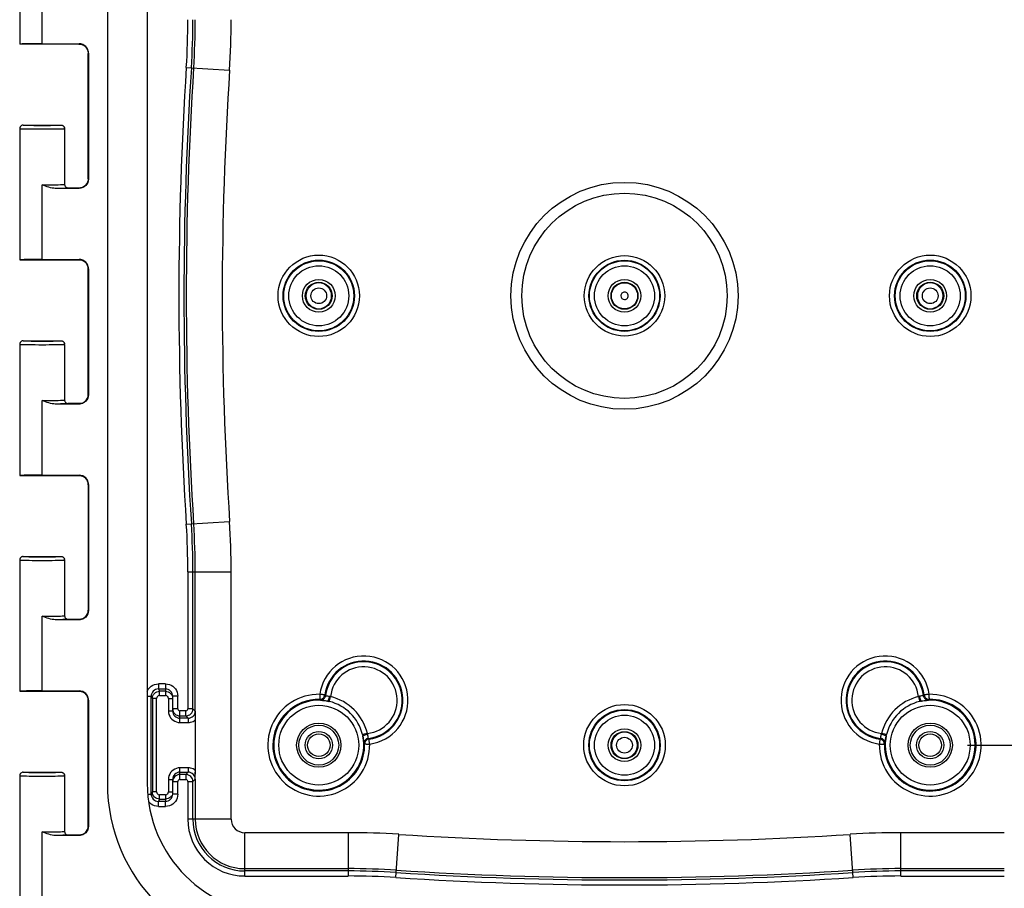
# Model space of a CAD drawing. Header units: inches. Extents: x 0 to 63, y 0 to 40.7.
# Tile 15 of 49: x 40.1 to 46.9, y 3.1 to 9.1. Entities that reach past the tile are written whole.
import ezdxf

# ---------------------------------------------------------------- set-up
doc = ezdxf.new("R2010")
doc.units = ezdxf.units.IN
doc.header["$LTSCALE"] = 3.462963
doc.header["$MEASUREMENT"] = 0
doc.layers.get('0').update_dxf_attribs({"linetype": 'CONTINUOUS'})
for name, color, linetype in [('_80196', 7, 'CONTINUOUS'), ('_87240', 7, 'CONTINUOUS'), ('_96029', 7, 'CONTINUOUS')]:
    doc.layers.add(name, color=color, linetype=linetype)
doc.styles.get("Standard").update_dxf_attribs({"font": 'arial.ttf'})
doc.dimstyles.new('DIMSTYLE_1', dxfattribs={"dimtxt": 0.314815, "dimasz": 0.37037, "dimexe": 0.09, "dimexo": 0.07, "dimgap": 0.0425, "dimtad": 0, "dimtih": 1, "dimtoh": 1, "dimzin": 4, "dimdsep": 46, "dimtxsty": 'Standard', "dimblk": '_FILLED', "dimblk1": '_FILLED', "dimblk2": '_FILLED', "dimcen": 0.09, "dimadec": 3, "dimazin": 1, "dimtfac": 1, "dimtdec": 3, "dimtofl": 0, "dimtmove": 0, "dimatfit": 3, "dimldrblk": '_FILLED', "dimfxl": 0, "dimtolj": 1, "dimtzin": 4, "dimarcsym": 0})

# ---------------------------------------------------------------- blocks, each defined once
blk = doc.blocks.new('_FILLED')
at = {"color": 0, "linetype": 'ByBlock'}
blk.add_solid([(0, 0), (-1, 0.2), (-1, -0.2)], dxfattribs=at)
blk = doc.blocks.new('*D8')
at = {"color": 2, "linetype": 'Continuous'}
for p, q in [((46.6911, 10.3005), (50.2492, 10.3005)), ((49.9158, 10.3005), (49.9158, 7.4903)), ((49.9158, 4.0505), (49.9158, 5.9162)), ((46.6911, 4.0505), (50.2492, 4.0505))]:
    blk.add_line(p, q, dxfattribs=at)
at = {"color": 2, "linetype": 'Continuous', "xscale": 0.3703703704, "yscale": 0.3703703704, "zscale": 0.3703703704}
for p, rotation in [((49.9158, 10.3005), 90), ((49.9158, 4.0505), 270)]:
    blk.add_blockref('_FILLED', p, dxfattribs=dict(at, rotation=rotation))
at = {"color": 2, "linetype": 'Continuous', "insert": (49.9158, 7.3329), "char_height": 0.31481, "width": 2.389784, "attachment_point": 2, "line_spacing_factor": 0.9}
blk.add_mtext('6.25\\PSUBPANEL\\PMOUNTING', dxfattribs=at)

msp = doc.modelspace()

# ---------------------------------------------------------------- linework, layer by layer
at = {"layer": '_80196', "color": 7, "linetype": 'Continuous'}
for p, q in [((40.7129, 10.574), (40.7129, 3.784)), ((40.9899, 10.574), (40.9899, 3.784))]:
    msp.add_line(p, q, dxfattribs=at)
for centre, radius, start, end in [((41.8989, 3.784), 1.186, 180, 270), ((41.8989, 3.784), 0.909, 180, 270), ((46.6889, 3.784), 1.186, 270, 360), ((46.6889, 3.784), 0.909, 270, 360)]:
    msp.add_arc(centre, radius, start, end, dxfattribs=at)
at = {"layer": '_87240', "color": 7, "linetype": 'Continuous'}
for p, q in [((40.1031, 9.8379), (40.1031, 8.9254)), ((40.5255, 8.9255), (40.103, 8.9255)), ((40.2594, 8.9282), (40.5159, 8.9282)), ((40.5793, 7.9893), (40.5793, 8.8616)), ((40.5808, 8.8632), (40.5808, 7.9877)), ((40.1281, 8.363), (40.3906, 8.363)), ((40.1031, 8.3379), (40.1031, 7.4254)), ((40.4156, 8.3379), (40.4155, 8.3407)), ((40.4156, 8.3379), (40.4156, 7.9505)), ((40.5793, 7.9893), (40.5788, 7.9812)), ((40.5159, 7.9228), (40.3505, 7.9228)), ((40.4406, 7.9255), (40.5256, 7.9255)), ((40.5236, 7.9252), (40.5227, 7.9251)), ((40.1031, 7.4255), (40.5255, 7.4255)), ((40.2594, 7.4282), (40.5159, 7.4282)), ((40.5793, 6.4893), (40.5793, 7.3616)), ((40.5808, 7.3632), (40.5808, 6.4877)), ((40.1281, 6.863), (40.3906, 6.863)), ((40.1031, 6.8379), (40.1031, 5.9254)), ((40.4156, 6.8379), (40.4155, 6.8407)), ((40.4156, 6.8379), (40.4156, 6.4505)), ((40.5159, 6.4228), (40.3505, 6.4228)), ((40.5255, 6.4255), (40.4406, 6.4255)), ((40.5247, 6.4253), (40.5234, 6.4251)), ((40.1031, 5.9255), (40.5255, 5.9255)), ((40.2594, 5.9282), (40.5159, 5.9282)), ((40.5793, 5.8616), (40.5793, 4.9893)), ((40.5808, 5.8632), (40.5808, 4.9877)), ((40.1281, 5.363), (40.3906, 5.363)), ((40.4156, 5.3379), (40.4155, 5.3407)), ((40.1031, 5.3379), (40.1031, 4.4254)), ((40.4156, 5.3379), (40.4156, 4.9505)), ((41.307, 4.3042), (41.307, 5.2552)), ((41.3233, 4.2873), (41.3233, 5.2552)), ((40.5159, 4.9228), (40.3505, 4.9228)), ((40.5255, 4.9255), (40.4406, 4.9255)), ((40.5247, 4.9253), (40.5234, 4.9251)), ((40.1031, 4.4255), (40.5255, 4.4255)), ((40.2594, 4.4282), (40.5159, 4.4282)), ((41.017, 3.7092), (41.017, 4.3917)), ((41.067, 4.4417), (41.1169, 4.4417)), ((41.1169, 4.4256), (41.075, 4.4256)), ((41.1669, 4.2881), (41.1669, 4.3917)), ((46.3896, 4.3996), (46.391, 4.3934)), ((40.5793, 3.4893), (40.5793, 4.3616)), ((40.5808, 4.3632), (40.5808, 3.4877)), ((41.025, 4.3756), (41.025, 3.7253)), ((41.2169, 4.2542), (41.257, 4.2542)), ((41.3231, 4.2881), (41.3232, 4.256)), ((41.3232, 4.256), (41.3233, 4.236)), ((41.2731, 4.2381), (41.2169, 4.2381)), ((41.3233, 4.2367), (41.3233, 3.8495)), ((42.4963, 4.0609), (42.4954, 4.0615)), ((42.531, 4.0928), (42.5248, 4.0913)), ((46.1126, 4.0637), (46.111, 4.0698)), ((46.113, 4.0573), (46.1126, 4.0637)), ((46.1139, 4.0579), (46.113, 4.0573)), ((40.1031, 3.8379), (40.1031, 2.9254)), ((40.1281, 3.863), (40.3906, 3.863)), ((40.4156, 3.8379), (40.4155, 3.8407)), ((40.4156, 3.8379), (40.4156, 3.4505)), ((41.2169, 3.8628), (41.2731, 3.8628)), ((41.257, 3.8467), (41.2169, 3.8467)), ((41.3231, 3.8128), (41.3232, 3.8617)), ((41.1669, 3.7092), (41.1669, 3.8128)), ((41.307, 3.5355), (41.307, 3.7967)), ((41.3233, 3.8131), (41.3233, 3.5355)), ((41.1169, 3.6592), (41.067, 3.6592)), ((41.075, 3.6753), (41.1169, 3.6753)), ((40.5159, 3.4228), (40.3505, 3.4228)), ((40.5255, 3.4255), (40.4406, 3.4255)), ((40.5247, 3.4253), (40.5234, 3.4251)), ((41.6669, 3.1918), (42.3866, 3.1918)), ((42.3866, 3.1756), (41.6669, 3.1756)), ((46.2272, 3.1918), (46.9469, 3.1918)), ((46.9469, 3.1756), (46.2272, 3.1756))]:
    msp.add_line(p, q, dxfattribs=at)
at = {"layer": '_87240', "color": 9, "linetype": 'Continuous'}
for p, q in [((40.2594, 8.9282), (40.2594, 9.4473)), ((40.5214, 8.9258), (40.5258, 8.9256)), ((40.5793, 8.8616), (40.5793, 8.8616)), ((41.2612, 8.7638), (41.5618, 8.7442)), ((40.1031, 8.3379), (40.1031, 8.338)), ((40.4135, 8.3376), (40.4156, 8.338)), ((40.4156, 8.338), (40.4156, 8.3379)), ((40.2594, 7.4282), (40.2594, 7.9473)), ((40.5793, 7.9893), (40.5793, 7.9893)), ((40.527, 7.9256), (40.5143, 7.9243)), ((40.5146, 7.9245), (40.5143, 7.9243)), ((40.5144, 7.4264), (40.5143, 7.4266)), ((40.5274, 7.4253), (40.5143, 7.4266)), ((40.5793, 7.3616), (40.5793, 7.3616)), ((40.1031, 6.8379), (40.1031, 6.838)), ((40.4156, 6.838), (40.4156, 6.8379)), ((40.2594, 5.9282), (40.2594, 6.4473)), ((40.5793, 6.4893), (40.5793, 6.4893)), ((40.5144, 5.9264), (40.5143, 5.9266)), ((40.5274, 5.9253), (40.5143, 5.9266)), ((40.5793, 5.8616), (40.5793, 5.8616)), ((41.2612, 5.5871), (41.5618, 5.6067)), ((40.1031, 5.3379), (40.1031, 5.338)), ((40.4135, 5.3376), (40.4156, 5.338)), ((40.4156, 5.338), (40.4156, 5.3379)), ((41.272, 5.2552), (41.272, 4.3042)), ((41.272, 5.2552), (41.5733, 5.2552)), ((41.5733, 3.5354), (41.5733, 5.2552)), ((40.2594, 4.4282), (40.2594, 4.9473)), ((40.5793, 4.9893), (40.5793, 4.9893)), ((41.067, 4.4767), (41.067, 4.4417)), ((41.1169, 4.4767), (41.067, 4.4767)), ((41.1169, 4.4767), (41.1169, 4.3956)), ((40.5144, 4.4264), (40.5143, 4.4266)), ((40.5274, 4.4253), (40.5143, 4.4266)), ((40.9899, 4.3917), (41.017, 4.3917)), ((41.025, 4.3756), (41.017, 4.3917)), ((41.067, 4.4417), (41.075, 4.4256)), ((41.075, 4.3956), (41.075, 4.4256)), ((41.075, 4.3956), (41.1169, 4.3956)), ((41.2019, 4.3917), (41.1669, 4.3917)), ((41.2019, 4.3042), (41.2019, 4.3917)), ((42.1895, 4.4043), (42.189, 4.3798)), ((42.2242, 4.3996), (42.224, 4.3996)), ((42.2242, 4.3996), (42.2289, 4.3948)), ((42.2552, 4.3542), (42.2634, 4.3882)), ((46.3504, 4.3882), (46.3586, 4.3542)), ((46.3849, 4.3948), (46.3896, 4.3996)), ((46.3898, 4.3996), (46.3896, 4.3996)), ((46.4248, 4.3798), (46.4242, 4.4043)), ((40.5793, 4.3616), (40.5793, 4.3616)), ((41.055, 4.3756), (41.025, 4.3756)), ((41.055, 3.7253), (41.055, 4.3756)), ((41.1369, 4.3756), (41.1369, 4.2881)), ((41.1369, 4.3756), (41.1669, 4.3756)), ((42.189, 4.3798), (42.1888, 4.3693)), ((46.4248, 4.3798), (46.425, 4.3693)), ((41.1669, 4.2881), (41.1369, 4.2881)), ((41.2019, 4.3042), (41.1669, 4.3042)), ((41.2169, 4.2381), (41.2169, 4.2892)), ((41.257, 4.2892), (41.2169, 4.2892)), ((41.257, 4.2542), (41.257, 4.2892)), ((41.2731, 4.2381), (41.257, 4.2542)), ((41.307, 4.3042), (41.272, 4.3042)), ((41.307, 4.3042), (41.3231, 4.2881)), ((41.2169, 4.2081), (41.2169, 4.2381)), ((41.2169, 4.2081), (41.2731, 4.2081)), ((41.2731, 4.2381), (41.2731, 4.2081)), ((42.5197, 4.1319), (42.4857, 4.1237)), ((42.4888, 4.1134), (42.4883, 4.112)), ((42.4883, 4.112), (42.4902, 4.102)), ((46.1281, 4.1237), (46.0941, 4.1319)), ((42.5112, 4.0576), (42.5007, 4.0573)), ((42.5112, 4.0576), (42.5357, 4.0581)), ((42.5262, 4.0975), (42.531, 4.0928)), ((42.5311, 4.0926), (42.531, 4.0928)), ((46.078, 4.0581), (46.1026, 4.0576)), ((46.0827, 4.0928), (46.0876, 4.0975)), ((46.0827, 4.0928), (46.0827, 4.0926)), ((46.1026, 4.0576), (46.113, 4.0573)), ((46.1184, 4.0615), (46.1187, 4.0626)), ((40.1031, 3.8379), (40.1031, 3.838)), ((40.4156, 3.838), (40.4156, 3.8379)), ((41.2731, 3.8928), (41.2169, 3.8928)), ((41.2169, 3.8628), (41.2169, 3.8928)), ((41.2169, 3.8117), (41.2169, 3.8628)), ((41.257, 3.8467), (41.2731, 3.8628)), ((41.257, 3.8467), (41.257, 3.8117)), ((41.2731, 3.8928), (41.2731, 3.8628)), ((41.1369, 3.8128), (41.1669, 3.8128)), ((41.1369, 3.8128), (41.1369, 3.7253)), ((41.1669, 3.7967), (41.2019, 3.7967)), ((41.2019, 3.7093), (41.2019, 3.7967)), ((41.2169, 3.8117), (41.257, 3.8117)), ((41.272, 3.7967), (41.307, 3.7967)), ((41.272, 3.7967), (41.272, 3.5355)), ((41.3231, 3.8128), (41.307, 3.7967)), ((40.9937, 3.7092), (41.017, 3.7092)), ((41.017, 3.7092), (41.025, 3.7253)), ((41.026, 3.7156), (41.025, 3.7253)), ((41.055, 3.7253), (41.025, 3.7253)), ((41.075, 3.6753), (41.075, 3.7053)), ((41.1169, 3.7053), (41.075, 3.7053)), ((41.1169, 3.7053), (41.1169, 3.6592)), ((41.1369, 3.7253), (41.1669, 3.7253)), ((41.2019, 3.7092), (41.1669, 3.7092)), ((41.075, 3.6753), (41.067, 3.6592)), ((41.067, 3.6242), (41.067, 3.6592)), ((41.1169, 3.6242), (41.1169, 3.6592)), ((41.067, 3.6242), (41.1169, 3.6242)), ((41.5733, 3.5355), (41.272, 3.5355)), ((40.2594, 2.9282), (40.2594, 3.4473)), ((40.5793, 3.4893), (40.5793, 3.4893)), ((42.3866, 3.4418), (41.6669, 3.4418)), ((41.6669, 3.1406), (41.6669, 3.4418)), ((42.3866, 3.4418), (42.3866, 3.1406)), ((42.7186, 3.1298), (42.7382, 3.4304)), ((45.8952, 3.1298), (45.8756, 3.4304)), ((46.9469, 3.4418), (46.2272, 3.4418)), ((46.2272, 3.1406), (46.2272, 3.4418)), ((41.6669, 3.1406), (42.3866, 3.1406)), ((46.2272, 3.1406), (46.9469, 3.1406))]:
    msp.add_line(p, q, dxfattribs=at)
at = {"layer": '_87240', "color": 7, "linetype": 'Continuous'}
for points in [[(40.2594, 8.9282), (40.2347, 8.9281), (40.2112, 8.928), (40.1887, 8.9279), (40.1679, 8.9276), (40.1494, 8.9274), (40.1335, 8.9271), (40.1207, 8.9267), (40.1111, 8.9263), (40.1054, 8.9259), (40.1031, 8.9255)], [(40.5229, 8.9258), (40.5226, 8.9259), (40.5225, 8.9259), (40.523, 8.9258), (40.5244, 8.9256), (40.5267, 8.9253)], [(40.5267, 8.9253), (40.53, 8.9246), (40.534, 8.9234), (40.5385, 8.9218), (40.5433, 8.9197)], [(40.5433, 8.9197), (40.5481, 8.9171), (40.5528, 8.9139), (40.5573, 8.9103), (40.5616, 8.9061), (40.5656, 8.9015), (40.5692, 8.8964), (40.5723, 8.8908), (40.5749, 8.8849), (40.577, 8.8786), (40.5784, 8.872), (40.5792, 8.8652), (40.5793, 8.8616)], [(40.1069, 8.3512), (40.1065, 8.3505), (40.1053, 8.3481), (40.1044, 8.3457), (40.1037, 8.3432), (40.1033, 8.3406), (40.1031, 8.3379)], [(40.1069, 8.3512), (40.1052, 8.348), (40.1037, 8.3431), (40.1032, 8.3379)], [(40.1281, 8.363), (40.1237, 8.3626), (40.1193, 8.3613), (40.115, 8.3592), (40.111, 8.3562), (40.1077, 8.3524), (40.1069, 8.3512)], [(40.3906, 8.363), (40.3934, 8.3628), (40.3962, 8.3623), (40.3989, 8.3616), (40.4015, 8.3605), (40.4039, 8.3591), (40.4062, 8.3575), (40.4083, 8.3556), (40.4102, 8.3535), (40.4118, 8.3512), (40.4123, 8.3504)], [(40.4155, 8.3406), (40.4151, 8.3432), (40.4144, 8.3457), (40.4134, 8.3482), (40.4123, 8.3504)], [(40.4123, 8.3504), (40.4132, 8.3488), (40.4142, 8.3462), (40.415, 8.3435), (40.4155, 8.3407)], [(40.3505, 7.9228), (40.3394, 7.9234), (40.3282, 7.9249), (40.3168, 7.9273), (40.3053, 7.9305), (40.2936, 7.9343), (40.2819, 7.9385), (40.2705, 7.9428), (40.2594, 7.9473)], [(40.4156, 7.9505), (40.4161, 7.9459), (40.4173, 7.9414), (40.4195, 7.9371), (40.4224, 7.9334), (40.4259, 7.9303), (40.4301, 7.9278), (40.4352, 7.9261), (40.4406, 7.9255)], [(40.5808, 7.9877), (40.5795, 7.9747), (40.5758, 7.9627), (40.5698, 7.9515), (40.5618, 7.9418), (40.5521, 7.9338), (40.5409, 7.9278), (40.5289, 7.9241), (40.5159, 7.9228)], [(40.5788, 7.9812), (40.5774, 7.9738), (40.5752, 7.9667), (40.5724, 7.9602), (40.5689, 7.9542), (40.565, 7.9488), (40.5607, 7.9439), (40.5561, 7.9396), (40.5513, 7.936), (40.5464, 7.9329)], [(40.5464, 7.9329), (40.5415, 7.9304), (40.5367, 7.9284), (40.5324, 7.927), (40.5286, 7.926), (40.5257, 7.9255), (40.5236, 7.9252)], [(40.2594, 7.4282), (40.2347, 7.4281), (40.2112, 7.428), (40.1887, 7.4279), (40.1679, 7.4276), (40.1494, 7.4274), (40.1335, 7.4271), (40.1207, 7.4267), (40.1111, 7.4263), (40.1054, 7.4259), (40.1031, 7.4255)], [(40.5229, 7.4258), (40.5226, 7.4259), (40.5225, 7.4259), (40.523, 7.4258), (40.5244, 7.4256), (40.5267, 7.4253)], [(40.5267, 7.4253), (40.53, 7.4246), (40.534, 7.4235), (40.5385, 7.4218), (40.5433, 7.4197)], [(40.5433, 7.4197), (40.548, 7.4171), (40.5527, 7.4139), (40.5573, 7.4103), (40.5616, 7.4061), (40.5656, 7.4015), (40.5692, 7.3964), (40.5723, 7.3909), (40.5749, 7.3849), (40.577, 7.3786), (40.5784, 7.372), (40.5792, 7.3652), (40.5793, 7.3616)], [(40.1069, 6.8512), (40.1065, 6.8505), (40.1053, 6.8481), (40.1044, 6.8457), (40.1037, 6.8432), (40.1033, 6.8406), (40.1031, 6.8379)], [(40.1069, 6.8512), (40.1052, 6.848), (40.1037, 6.8431), (40.1032, 6.8379)], [(40.1281, 6.863), (40.1237, 6.8626), (40.1193, 6.8613), (40.115, 6.8592), (40.111, 6.8562), (40.1077, 6.8524), (40.1069, 6.8512)], [(40.3906, 6.863), (40.3934, 6.8628), (40.3962, 6.8623), (40.3989, 6.8615), (40.4015, 6.8605), (40.4039, 6.8591), (40.4062, 6.8575), (40.4083, 6.8556), (40.4102, 6.8535), (40.4115, 6.8517)], [(40.4155, 6.8406), (40.4151, 6.8432), (40.4144, 6.8457), (40.4134, 6.8482), (40.4122, 6.8505), (40.4115, 6.8517)], [(40.4115, 6.8517), (40.4118, 6.8512), (40.4132, 6.8488), (40.4142, 6.8462), (40.415, 6.8435), (40.4155, 6.8407)], [(40.3505, 6.4228), (40.3394, 6.4234), (40.3282, 6.4249), (40.3168, 6.4273), (40.3053, 6.4305), (40.2936, 6.4343), (40.2819, 6.4385), (40.2705, 6.4428), (40.2594, 6.4473)], [(40.4156, 6.4505), (40.4161, 6.4459), (40.4173, 6.4414), (40.4195, 6.4371), (40.4224, 6.4334), (40.4259, 6.4303), (40.4301, 6.4278), (40.4352, 6.4261), (40.4406, 6.4255)], [(40.5808, 6.4877), (40.5795, 6.4747), (40.5758, 6.4627), (40.5698, 6.4515), (40.5618, 6.4418), (40.5521, 6.4338), (40.5409, 6.4278), (40.5289, 6.4241), (40.5159, 6.4228)], [(40.5779, 6.4762), (40.5764, 6.4703), (40.5743, 6.4645), (40.5718, 6.459), (40.5687, 6.4539), (40.5653, 6.4491), (40.5614, 6.4446), (40.5573, 6.4406), (40.5529, 6.4371), (40.5483, 6.434), (40.5437, 6.4314)], [(40.5793, 6.4893), (40.5793, 6.4884), (40.5789, 6.4823), (40.5779, 6.4762)], [(40.4406, 6.4255), (40.4389, 6.425), (40.4342, 6.4246), (40.4265, 6.4243), (40.4161, 6.4239), (40.403, 6.4236), (40.3876, 6.4232), (40.3701, 6.423), (40.3505, 6.4228)], [(40.5437, 6.4314), (40.5391, 6.4293), (40.5348, 6.4277), (40.5308, 6.4265), (40.5274, 6.4258), (40.5247, 6.4253)], [(40.2594, 5.9282), (40.2347, 5.9281), (40.2112, 5.928), (40.1887, 5.9279), (40.1679, 5.9276), (40.1494, 5.9274), (40.1335, 5.9271), (40.1207, 5.9267), (40.1111, 5.9263), (40.1054, 5.9259), (40.1031, 5.9255)], [(40.5229, 5.9258), (40.5226, 5.9259), (40.5225, 5.9259), (40.523, 5.9258), (40.5244, 5.9256), (40.5267, 5.9253)], [(40.5267, 5.9253), (40.53, 5.9246), (40.534, 5.9235), (40.5385, 5.9218), (40.5433, 5.9197)], [(40.5433, 5.9197), (40.548, 5.9171), (40.5527, 5.9139), (40.5573, 5.9103), (40.5616, 5.9061), (40.5656, 5.9015), (40.5692, 5.8964), (40.5723, 5.8909), (40.5749, 5.8849), (40.577, 5.8786), (40.5784, 5.872), (40.5792, 5.8652), (40.5793, 5.8616)], [(40.1069, 5.3512), (40.1065, 5.3505), (40.1053, 5.3481), (40.1044, 5.3457), (40.1037, 5.3432), (40.1033, 5.3406), (40.1031, 5.3379)], [(40.1069, 5.3512), (40.1052, 5.348), (40.1037, 5.3431), (40.1032, 5.338)], [(40.1281, 5.363), (40.1237, 5.3626), (40.1193, 5.3613), (40.115, 5.3592), (40.111, 5.3562), (40.1077, 5.3524), (40.1069, 5.3512)], [(40.3906, 5.363), (40.3934, 5.3628), (40.3962, 5.3623), (40.3989, 5.3616), (40.4015, 5.3605), (40.4039, 5.3591), (40.4062, 5.3575), (40.4083, 5.3556), (40.4102, 5.3535), (40.4118, 5.3512), (40.4123, 5.3504)], [(40.4123, 5.3504), (40.4132, 5.3488), (40.4142, 5.3462), (40.415, 5.3435), (40.4155, 5.3407)], [(40.4155, 5.3406), (40.4151, 5.3432), (40.4144, 5.3457), (40.4134, 5.3482), (40.4123, 5.3504)], [(40.3505, 4.9228), (40.3394, 4.9234), (40.3282, 4.9249), (40.3168, 4.9274), (40.3053, 4.9305), (40.2936, 4.9343), (40.2819, 4.9385), (40.2705, 4.9428), (40.2594, 4.9473)], [(40.4156, 4.9505), (40.4161, 4.9459), (40.4173, 4.9414), (40.4195, 4.9371), (40.4224, 4.9334), (40.4259, 4.9303), (40.4301, 4.9278), (40.4352, 4.9261), (40.4406, 4.9255)], [(40.5808, 4.9877), (40.5795, 4.9747), (40.5758, 4.9627), (40.5698, 4.9515), (40.5618, 4.9418), (40.5521, 4.9338), (40.5409, 4.9278), (40.5289, 4.9241), (40.5159, 4.9228)], [(40.5437, 4.9314), (40.5391, 4.9293), (40.5348, 4.9277), (40.5308, 4.9265), (40.5274, 4.9258), (40.5247, 4.9253)], [(40.5779, 4.9762), (40.5764, 4.9703), (40.5743, 4.9645), (40.5718, 4.959), (40.5687, 4.9539), (40.5653, 4.9491), (40.5614, 4.9446), (40.5573, 4.9406), (40.5529, 4.9371), (40.5483, 4.934), (40.5437, 4.9314)], [(40.5793, 4.9893), (40.5793, 4.9884), (40.5789, 4.9823), (40.5779, 4.9762)], [(40.4406, 4.9255), (40.4389, 4.925), (40.4342, 4.9246), (40.4265, 4.9243), (40.4161, 4.9239), (40.403, 4.9236), (40.3876, 4.9232), (40.3701, 4.923), (40.3505, 4.9228)], [(40.2594, 4.4282), (40.2347, 4.4281), (40.2112, 4.428), (40.1887, 4.4279), (40.1679, 4.4276), (40.1494, 4.4274), (40.1335, 4.4271), (40.1207, 4.4267), (40.1111, 4.4263), (40.1054, 4.4259), (40.1031, 4.4255)], [(40.5229, 4.4258), (40.5226, 4.4259), (40.5225, 4.4259), (40.523, 4.4258), (40.5244, 4.4256), (40.5267, 4.4253)], [(40.5267, 4.4253), (40.53, 4.4246), (40.534, 4.4235), (40.5385, 4.4218), (40.5433, 4.4197)], [(40.5433, 4.4197), (40.548, 4.4171), (40.5527, 4.4139), (40.5573, 4.4103), (40.5616, 4.4061), (40.5656, 4.4015), (40.5692, 4.3964), (40.5723, 4.3909), (40.5749, 4.3849), (40.577, 4.3786), (40.5784, 4.372), (40.5792, 4.3652), (40.5793, 4.3616)], [(41.1669, 4.3917), (41.1659, 4.4014), (41.1631, 4.4108), (41.1585, 4.4194), (41.1522, 4.427), (41.1447, 4.4332), (41.136, 4.4379), (41.1266, 4.4407), (41.1169, 4.4417)], [(41.1169, 4.4256), (41.1266, 4.4246), (41.136, 4.4218)], [(41.136, 4.4218), (41.1447, 4.4172), (41.1522, 4.4109), (41.1585, 4.4034), (41.1631, 4.3947), (41.1659, 4.3853)], [(42.2012, 4.3713), (42.2069, 4.3739), (42.212, 4.3775), (42.2165, 4.382), (42.2201, 4.3872)], [(42.2201, 4.3872), (42.2227, 4.3932), (42.2242, 4.3996)], [(46.391, 4.3934), (46.3935, 4.3875), (46.3971, 4.3822), (46.4015, 4.3777), (46.4067, 4.374)], [(42.1888, 4.3693), (42.1951, 4.3698), (42.2012, 4.3713)], [(42.1917, 4.3657), (42.19, 4.3675), (42.1893, 4.3684), (42.1888, 4.3693)], [(42.1929, 4.3639), (42.1924, 4.3648), (42.1917, 4.3657)], [(42.2434, 4.3568), (42.2453, 4.3564), (42.2473, 4.356), (42.2493, 4.3556), (42.2512, 4.3552), (42.2532, 4.3547), (42.2552, 4.3542)], [(46.4067, 4.374), (46.4125, 4.3714), (46.4186, 4.3698), (46.425, 4.3693)], [(46.4238, 4.3675), (46.4221, 4.3657), (46.4214, 4.3648), (46.4209, 4.3639)], [(46.425, 4.3693), (46.4245, 4.3684), (46.4238, 4.3675)], [(41.1669, 4.3042), (41.1678, 4.2944), (41.1707, 4.285), (41.1753, 4.2764), (41.1815, 4.2688), (41.1891, 4.2626), (41.1977, 4.258), (41.2071, 4.2551), (41.2169, 4.2542)], [(41.1669, 4.2881), (41.1678, 4.2783), (41.1707, 4.269), (41.1753, 4.2603), (41.1815, 4.2527), (41.1891, 4.2465)], [(41.1891, 4.2465), (41.1978, 4.2419), (41.2071, 4.239), (41.2169, 4.2381)], [(42.4857, 4.1237), (42.4861, 4.1218), (42.4866, 4.1198), (42.487, 4.1178), (42.4875, 4.1159), (42.4879, 4.1139), (42.4883, 4.112)], [(46.1255, 4.112), (46.1259, 4.1139), (46.1263, 4.1159), (46.1268, 4.1178), (46.1272, 4.1198), (46.1276, 4.1218), (46.1281, 4.1237)], [(42.499, 4.0586), (42.4972, 4.0603), (42.4963, 4.0609)], [(42.5007, 4.0573), (42.4999, 4.0579), (42.499, 4.0586)], [(42.5055, 4.0756), (42.5028, 4.0699), (42.5012, 4.0637), (42.5007, 4.0573)], [(42.5248, 4.0913), (42.5189, 4.0888), (42.5137, 4.0853), (42.5091, 4.0808), (42.5055, 4.0756)], [(46.0951, 4.0886), (46.0892, 4.0913), (46.0827, 4.0928)], [(46.111, 4.0698), (46.1084, 4.0755), (46.1048, 4.0806), (46.1004, 4.085), (46.0951, 4.0886)], [(46.1166, 4.0603), (46.1148, 4.0586), (46.1139, 4.0579)], [(46.1184, 4.0615), (46.1175, 4.0609), (46.1166, 4.0603)], [(40.1069, 3.8512), (40.1065, 3.8505), (40.1053, 3.8481), (40.1044, 3.8457), (40.1037, 3.8432), (40.1033, 3.8406), (40.1031, 3.8379)], [(40.1069, 3.8512), (40.1052, 3.848), (40.1037, 3.8431), (40.1032, 3.8379)], [(40.1281, 3.863), (40.1237, 3.8626), (40.1193, 3.8613), (40.115, 3.8592), (40.111, 3.8562), (40.1077, 3.8524), (40.1069, 3.8512)], [(40.3906, 3.863), (40.3934, 3.8628), (40.3962, 3.8623), (40.3989, 3.8615), (40.4015, 3.8605), (40.4039, 3.8591), (40.4062, 3.8575), (40.4083, 3.8556), (40.4102, 3.8535), (40.4115, 3.8517)], [(40.4115, 3.8517), (40.4118, 3.8512), (40.4132, 3.8488), (40.4142, 3.8462), (40.415, 3.8435), (40.4155, 3.8407)], [(40.4155, 3.8406), (40.4151, 3.8432), (40.4144, 3.8457), (40.4134, 3.8482), (40.4122, 3.8505), (40.4115, 3.8517)], [(41.1891, 3.8544), (41.1815, 3.8482), (41.1753, 3.8406), (41.1707, 3.832), (41.1678, 3.8226), (41.1669, 3.8128)], [(41.2169, 3.8467), (41.2071, 3.8458), (41.1978, 3.8429), (41.1891, 3.8383), (41.1815, 3.8321), (41.1753, 3.8245), (41.1707, 3.8159), (41.1679, 3.8065), (41.1669, 3.7967)], [(41.2169, 3.8628), (41.2071, 3.8619), (41.1978, 3.859), (41.1891, 3.8544)], [(41.1169, 3.6592), (41.1266, 3.6602), (41.136, 3.6631), (41.1447, 3.6677), (41.1522, 3.6739), (41.1585, 3.6815), (41.1631, 3.6901), (41.1659, 3.6995), (41.1669, 3.7092)], [(41.1585, 3.6975), (41.1522, 3.69), (41.1447, 3.6838), (41.136, 3.6791)], [(41.136, 3.6791), (41.1266, 3.6763), (41.1169, 3.6753)], [(40.3505, 3.4228), (40.3394, 3.4234), (40.3281, 3.4249), (40.3168, 3.4274), (40.3053, 3.4305), (40.2936, 3.4343), (40.282, 3.4385), (40.2706, 3.4428), (40.2594, 3.4473)], [(40.4406, 3.4255), (40.4389, 3.425), (40.4342, 3.4246), (40.4265, 3.4243), (40.4161, 3.4239), (40.403, 3.4236), (40.3876, 3.4232), (40.3701, 3.423), (40.3505, 3.4228)], [(40.4156, 3.4505), (40.4161, 3.4459), (40.4173, 3.4414), (40.4195, 3.4371), (40.4224, 3.4334), (40.4259, 3.4303), (40.4301, 3.4278), (40.4352, 3.4261), (40.4406, 3.4255)], [(40.5808, 3.4877), (40.5795, 3.4747), (40.5758, 3.4627), (40.5698, 3.4515), (40.5618, 3.4418), (40.5521, 3.4338), (40.5409, 3.4278), (40.5289, 3.4241), (40.5159, 3.4228)], [(40.5437, 3.4314), (40.5391, 3.4293), (40.5348, 3.4277), (40.5308, 3.4265), (40.5274, 3.4258), (40.5247, 3.4253)], [(40.5779, 3.4762), (40.5764, 3.4703), (40.5743, 3.4645), (40.5718, 3.459), (40.5687, 3.4539), (40.5653, 3.4491), (40.5614, 3.4446), (40.5573, 3.4406), (40.5529, 3.4371), (40.5483, 3.434), (40.5437, 3.4314)], [(40.5793, 3.4893), (40.5793, 3.4884), (40.5789, 3.4823), (40.5779, 3.4762)]]:
    msp.add_lwpolyline(points, dxfattribs=at)
at = {"layer": '_87240', "color": 9, "linetype": 'Continuous'}
for points in [[(40.5143, 8.9266), (40.5146, 8.9264), (40.5159, 8.9262), (40.5181, 8.926), (40.5214, 8.9258)], [(40.5143, 8.9266), (40.527, 8.9253), (40.5392, 8.9216), (40.5504, 8.9156)], [(40.5504, 8.9156), (40.5602, 8.9076), (40.5683, 8.8977), (40.5743, 8.8865), (40.578, 8.8743), (40.5793, 8.8616)], [(40.1281, 8.363), (40.13, 8.3626), (40.1349, 8.3622), (40.143, 8.3619), (40.1539, 8.3616), (40.1673, 8.3613), (40.183, 8.3611), (40.2004, 8.3609), (40.2193, 8.3608), (40.2391, 8.3607), (40.2594, 8.3607), (40.2797, 8.3607), (40.2995, 8.3608), (40.3183, 8.3609), (40.3358, 8.3611), (40.3515, 8.3613), (40.3649, 8.3616), (40.3758, 8.3619), (40.3839, 8.3622), (40.3888, 8.3626), (40.3906, 8.363)], [(40.1031, 8.338), (40.1053, 8.3376), (40.1112, 8.3373)], [(40.1112, 8.3373), (40.1208, 8.3369), (40.1337, 8.3366), (40.1496, 8.3363), (40.1683, 8.3361), (40.1891, 8.3359), (40.2116, 8.3358), (40.2352, 8.3357), (40.2594, 8.3357), (40.2837, 8.3357), (40.3073, 8.3358), (40.3298, 8.3359), (40.3506, 8.3361), (40.3692, 8.3363), (40.3851, 8.3366), (40.398, 8.3369), (40.4076, 8.3372), (40.4135, 8.3376)], [(40.2594, 7.9473), (40.2838, 7.9474), (40.3077, 7.9475), (40.3303, 7.9477), (40.3512, 7.9479), (40.3699, 7.9482), (40.3858, 7.9486), (40.3986, 7.949), (40.408, 7.9495), (40.4137, 7.95), (40.4156, 7.9505)], [(40.5793, 7.9893), (40.578, 7.9766), (40.5743, 7.9644), (40.5683, 7.9532), (40.5602, 7.9434), (40.5504, 7.9353)], [(40.5238, 7.9252), (40.5214, 7.9251), (40.5181, 7.9249), (40.5159, 7.9247), (40.5146, 7.9245)], [(40.5504, 7.9353), (40.5392, 7.9293), (40.527, 7.9256)], [(40.5238, 7.4257), (40.5237, 7.4257), (40.5207, 7.4259), (40.5182, 7.426), (40.5163, 7.4261), (40.5151, 7.4263), (40.5144, 7.4264)], [(40.5512, 7.4151), (40.5399, 7.4213), (40.5274, 7.4253)], [(40.5793, 7.3616), (40.5781, 7.3742), (40.5745, 7.3862), (40.5687, 7.3971), (40.5609, 7.4069), (40.5512, 7.4151)], [(44.3069, 7.2012), (44.3018, 7.2006), (44.297, 7.1992), (44.2926, 7.1968), (44.2887, 7.1936), (44.2855, 7.1897), (44.2831, 7.1853), (44.2817, 7.1806), (44.2812, 7.1755)], [(44.3069, 7.1497), (44.3129, 7.1505), (44.3182, 7.1524), (44.3231, 7.1555), (44.3271, 7.1596), (44.3301, 7.1645), (44.332, 7.1698), (44.3326, 7.1755), (44.332, 7.1811), (44.3301, 7.1865), (44.3271, 7.1913), (44.3231, 7.1954), (44.3182, 7.1985), (44.3129, 7.2004), (44.3069, 7.2012)], [(40.1281, 6.863), (40.13, 6.8626), (40.1349, 6.8622), (40.143, 6.8619), (40.1539, 6.8616), (40.1673, 6.8613), (40.183, 6.8611), (40.2004, 6.8609), (40.2193, 6.8608), (40.2391, 6.8607), (40.2594, 6.8607), (40.2797, 6.8607), (40.2995, 6.8608), (40.3183, 6.8609), (40.3358, 6.8611), (40.3515, 6.8613), (40.3649, 6.8616), (40.3758, 6.8619), (40.3839, 6.8622), (40.3888, 6.8626), (40.3906, 6.863)], [(40.1031, 6.838), (40.1053, 6.8376), (40.1112, 6.8373)], [(40.1112, 6.8373), (40.1208, 6.8369), (40.1337, 6.8366), (40.1496, 6.8363), (40.1683, 6.8361), (40.1891, 6.8359), (40.2116, 6.8358), (40.2352, 6.8357), (40.2594, 6.8357), (40.2837, 6.8357), (40.3073, 6.8358), (40.3298, 6.8359), (40.3506, 6.8361), (40.3692, 6.8363), (40.3851, 6.8366), (40.398, 6.8369), (40.4076, 6.8372), (40.4135, 6.8376), (40.4156, 6.838)], [(40.2594, 6.4473), (40.2838, 6.4474), (40.3077, 6.4475), (40.3303, 6.4477), (40.3512, 6.4479), (40.3699, 6.4482), (40.3858, 6.4486), (40.3986, 6.449), (40.408, 6.4495), (40.4137, 6.45), (40.4156, 6.4505)], [(40.5143, 6.4243), (40.5268, 6.4255), (40.5388, 6.4291), (40.5498, 6.4349)], [(40.5498, 6.4349), (40.5595, 6.4427), (40.5678, 6.4524), (40.574, 6.4637), (40.5779, 6.4762), (40.5793, 6.4893)], [(40.5143, 6.4243), (40.5144, 6.4244), (40.5148, 6.4246), (40.5155, 6.4247), (40.5166, 6.4248), (40.5177, 6.4249), (40.5193, 6.425), (40.5221, 6.4251), (40.5237, 6.4252)], [(40.5238, 5.9257), (40.5237, 5.9257), (40.5207, 5.9259), (40.5182, 5.926), (40.5163, 5.9261), (40.5151, 5.9263), (40.5144, 5.9264)], [(40.5512, 5.9151), (40.5399, 5.9213), (40.5274, 5.9253)], [(40.5793, 5.8616), (40.5781, 5.8742), (40.5745, 5.8862), (40.5687, 5.8971), (40.5609, 5.9069), (40.5512, 5.9151)], [(40.1281, 5.363), (40.13, 5.3626), (40.1349, 5.3622), (40.143, 5.3619), (40.1539, 5.3616), (40.1673, 5.3613), (40.183, 5.3611), (40.2004, 5.3609), (40.2193, 5.3608), (40.2391, 5.3607), (40.2594, 5.3607), (40.2797, 5.3607), (40.2995, 5.3608), (40.3183, 5.3609), (40.3358, 5.3611), (40.3515, 5.3613), (40.3649, 5.3616), (40.3758, 5.3619), (40.3839, 5.3622), (40.3888, 5.3626), (40.3906, 5.363)], [(40.1031, 5.338), (40.1053, 5.3376), (40.1112, 5.3373)], [(40.1112, 5.3373), (40.1208, 5.3369), (40.1337, 5.3366), (40.1496, 5.3363), (40.1683, 5.3361), (40.1891, 5.3359), (40.2116, 5.3358), (40.2352, 5.3357), (40.2594, 5.3357), (40.2837, 5.3357), (40.3073, 5.3358), (40.3298, 5.3359), (40.3506, 5.3361), (40.3692, 5.3363), (40.3851, 5.3366), (40.398, 5.3369), (40.4076, 5.3372), (40.4135, 5.3376)], [(40.2594, 4.9473), (40.2838, 4.9474), (40.3077, 4.9475), (40.3303, 4.9477), (40.3512, 4.9479), (40.3699, 4.9482), (40.3858, 4.9486), (40.3986, 4.949), (40.408, 4.9495), (40.4137, 4.95), (40.4156, 4.9505)], [(40.5143, 4.9243), (40.5268, 4.9255), (40.5388, 4.9291), (40.5498, 4.9349)], [(40.5498, 4.9349), (40.5595, 4.9427), (40.5678, 4.9524), (40.574, 4.9637), (40.5779, 4.9762), (40.5793, 4.9893)], [(40.5143, 4.9243), (40.5144, 4.9244), (40.5148, 4.9246), (40.5155, 4.9247), (40.5166, 4.9248), (40.5177, 4.9249), (40.5193, 4.925), (40.5221, 4.9251), (40.5237, 4.9252)], [(40.9899, 4.4271), (40.9913, 4.4303), (40.9982, 4.4417), (41.0069, 4.4518), (41.017, 4.4604), (41.0283, 4.4674), (41.0406, 4.4725), (41.0535, 4.4756), (41.067, 4.4767)], [(41.1169, 4.4767), (41.1304, 4.4756), (41.1432, 4.4725), (41.1555, 4.4674), (41.1669, 4.4604), (41.177, 4.4518), (41.1856, 4.4417), (41.1926, 4.4303), (41.1977, 4.418), (41.2008, 4.4052), (41.2019, 4.3917)], [(40.5238, 4.4257), (40.5237, 4.4257), (40.5207, 4.4259), (40.5182, 4.426), (40.5163, 4.4261), (40.5151, 4.4263), (40.5144, 4.4264)], [(40.5512, 4.4151), (40.5399, 4.4213), (40.5274, 4.4253)], [(40.5793, 4.3616), (40.5781, 4.3742), (40.5745, 4.3862), (40.5687, 4.3971), (40.5609, 4.4069), (40.5512, 4.4151)], [(41.067, 4.4417), (41.0572, 4.4407), (41.0478, 4.4379), (41.0392, 4.4332), (41.0316, 4.427), (41.0254, 4.4194), (41.0208, 4.4108), (41.0179, 4.4014), (41.017, 4.3917)], [(41.025, 4.3756), (41.026, 4.3853), (41.0288, 4.3947)], [(41.0288, 4.3947), (41.0334, 4.4034), (41.0396, 4.4109), (41.0472, 4.4172), (41.0559, 4.4218), (41.0652, 4.4246), (41.075, 4.4256)], [(41.075, 4.3956), (41.0696, 4.3948), (41.065, 4.3929), (41.0609, 4.3897), (41.0577, 4.3856), (41.0558, 4.381), (41.055, 4.3756)], [(41.1369, 4.3756), (41.1361, 4.381), (41.1342, 4.3856), (41.131, 4.3897), (41.1269, 4.3929), (41.1223, 4.3948), (41.1169, 4.3956)], [(42.2203, 4.4001), (42.2126, 4.4012), (42.2075, 4.4019), (42.2019, 4.4026), (42.196, 4.4035), (42.1895, 4.4043)], [(42.1929, 4.3639), (42.1994, 4.3643), (42.2057, 4.3659), (42.2116, 4.3686), (42.2169, 4.3723), (42.2214, 4.377), (42.225, 4.3824), (42.2275, 4.3884), (42.2289, 4.3948)], [(42.224, 4.3996), (42.2227, 4.3997), (42.2203, 4.4001)], [(42.2289, 4.3948), (42.23, 4.3946), (42.2329, 4.3943), (42.2373, 4.394), (42.2429, 4.3933), (42.2495, 4.3921), (42.2569, 4.3904)], [(42.2501, 4.3664), (42.252, 4.3714), (42.2538, 4.3773), (42.2555, 4.3838), (42.2569, 4.3904)], [(42.2569, 4.3904), (42.258, 4.3901), (42.259, 4.3897), (42.2601, 4.3894), (42.2612, 4.389), (42.2623, 4.3886), (42.2634, 4.3882)], [(46.3569, 4.3904), (46.3558, 4.3901), (46.3547, 4.3897), (46.3537, 4.3894), (46.3526, 4.389), (46.3515, 4.3886), (46.3504, 4.3882)], [(46.3849, 4.3948), (46.3841, 4.3946), (46.3816, 4.3944), (46.3773, 4.3941), (46.3713, 4.3934), (46.3644, 4.3921), (46.3569, 4.3904)], [(46.3569, 4.3904), (46.3583, 4.3838), (46.36, 4.3773), (46.3618, 4.3714), (46.3637, 4.3664), (46.3655, 4.3622), (46.3673, 4.3592), (46.369, 4.3574), (46.3704, 4.3568)], [(46.3849, 4.3948), (46.3863, 4.3884), (46.3888, 4.3824), (46.3924, 4.377), (46.3969, 4.3723), (46.4022, 4.3686), (46.408, 4.3659), (46.4144, 4.3643), (46.4209, 4.3639)], [(46.4005, 4.4011), (46.393, 4.4001), (46.3909, 4.3997), (46.3898, 4.3996)], [(46.4242, 4.4043), (46.4176, 4.4035), (46.4116, 4.4026), (46.4057, 4.4018), (46.4005, 4.4011)], [(42.1929, 4.3639), (42.1941, 4.3637), (42.197, 4.3634), (42.2019, 4.3629), (42.2084, 4.3622), (42.2162, 4.3613), (42.2249, 4.3601), (42.2339, 4.3586), (42.2434, 4.3568)], [(42.2434, 4.3568), (42.2448, 4.3574), (42.2465, 4.3592), (42.2483, 4.3622), (42.2501, 4.3664)], [(46.3704, 4.3568), (46.3684, 4.3564), (46.3665, 4.356), (46.3645, 4.3556), (46.3625, 4.3551), (46.3606, 4.3547), (46.3586, 4.3542)], [(46.3704, 4.3568), (46.3802, 4.3587), (46.3893, 4.3602), (46.3978, 4.3613), (46.4053, 4.3622), (46.4116, 4.3629), (46.4165, 4.3633), (46.4195, 4.3637), (46.4209, 4.3639)], [(41.1369, 4.2881), (41.1379, 4.2754), (41.1408, 4.2634), (41.1456, 4.2518), (41.1522, 4.2411), (41.1604, 4.2315), (41.1699, 4.2233), (41.1806, 4.2168), (41.1922, 4.212), (41.2043, 4.2091), (41.2169, 4.2081)], [(41.2019, 4.3042), (41.2025, 4.3002), (41.2039, 4.2967), (41.2063, 4.2936), (41.2094, 4.2912), (41.2129, 4.2897), (41.2169, 4.2892)], [(41.257, 4.2892), (41.2611, 4.2897), (41.2646, 4.2912), (41.2676, 4.2936), (41.27, 4.2967), (41.2715, 4.3002), (41.272, 4.3042)], [(41.257, 4.2542), (41.2668, 4.2551), (41.2762, 4.258), (41.2848, 4.2626), (41.2924, 4.2688), (41.2986, 4.2764), (41.3032, 4.285), (41.3061, 4.2944), (41.307, 4.3042)], [(41.2731, 4.2381), (41.2829, 4.239), (41.2923, 4.2419), (41.3009, 4.2465), (41.3085, 4.2527), (41.3147, 4.2603), (41.3193, 4.269), (41.3222, 4.2783), (41.3231, 4.2881)], [(41.2731, 4.2081), (41.2822, 4.2086), (41.291, 4.2101), (41.2997, 4.2126), (41.308, 4.2161), (41.3158, 4.2205), (41.3233, 4.2257)], [(42.5218, 4.1255), (42.5152, 4.124), (42.5087, 4.1223), (42.5029, 4.1205), (42.4978, 4.1187), (42.4937, 4.1168), (42.4906, 4.115), (42.4888, 4.1134)], [(42.5197, 4.1319), (42.5201, 4.1309), (42.5204, 4.1298), (42.5208, 4.1287), (42.5212, 4.1276), (42.5215, 4.1265), (42.5218, 4.1255)], [(42.5262, 4.0975), (42.5261, 4.0983), (42.5258, 4.1007), (42.5255, 4.105), (42.5248, 4.1109), (42.5235, 4.1178), (42.5218, 4.1255)], [(46.0876, 4.0975), (46.0877, 4.0986), (46.088, 4.1015), (46.0884, 4.1059), (46.089, 4.1114), (46.0903, 4.1181), (46.092, 4.1255)], [(46.092, 4.1255), (46.0923, 4.1265), (46.0926, 4.1276), (46.093, 4.1287), (46.0933, 4.1298), (46.0937, 4.1309), (46.0941, 4.1319)], [(46.1255, 4.112), (46.125, 4.1134), (46.1232, 4.115), (46.1201, 4.1168), (46.116, 4.1187), (46.1109, 4.1205), (46.1051, 4.1223), (46.0986, 4.124), (46.092, 4.1255)], [(46.1187, 4.0626), (46.119, 4.0656), (46.1195, 4.0704), (46.1201, 4.0768), (46.121, 4.0845), (46.1222, 4.0932), (46.1237, 4.1023), (46.1255, 4.112)], [(42.4902, 4.102), (42.4916, 4.0929), (42.4928, 4.0844), (42.4937, 4.0769), (42.4943, 4.0706), (42.4948, 4.0658), (42.4951, 4.0628), (42.4954, 4.0615)], [(42.5, 4.0802), (42.4973, 4.0743), (42.4958, 4.068), (42.4954, 4.0615)], [(42.5262, 4.0975), (42.5198, 4.0961), (42.5138, 4.0936), (42.5084, 4.09), (42.5038, 4.0855), (42.5, 4.0802)], [(42.5325, 4.0818), (42.5315, 4.0893), (42.5311, 4.0914), (42.5311, 4.0926)], [(42.5357, 4.0581), (42.5349, 4.0647), (42.534, 4.0708), (42.5333, 4.0766), (42.5325, 4.0818)], [(46.0822, 4.0889), (46.0812, 4.0812), (46.0805, 4.0761), (46.0797, 4.0705), (46.0789, 4.0646), (46.078, 4.0581)], [(46.0827, 4.0926), (46.0826, 4.0913), (46.0822, 4.0889)], [(46.1184, 4.0615), (46.118, 4.068), (46.1164, 4.0743), (46.1137, 4.0802), (46.11, 4.0855), (46.1054, 4.09), (46.1, 4.0936), (46.094, 4.0961), (46.0876, 4.0975)], [(40.1031, 3.838), (40.1053, 3.8376), (40.1112, 3.8373)], [(40.1112, 3.8373), (40.1208, 3.8369), (40.1337, 3.8366), (40.1496, 3.8363), (40.1683, 3.8361), (40.1891, 3.8359), (40.2116, 3.8358), (40.2352, 3.8357), (40.2594, 3.8357), (40.2837, 3.8357), (40.3073, 3.8358), (40.3298, 3.8359), (40.3506, 3.8361), (40.3692, 3.8363), (40.3851, 3.8366), (40.398, 3.8369), (40.4076, 3.8372), (40.4135, 3.8376), (40.4156, 3.838)], [(40.1281, 3.863), (40.13, 3.8626), (40.1349, 3.8622), (40.143, 3.8619), (40.1539, 3.8616), (40.1673, 3.8613), (40.183, 3.8611), (40.2004, 3.8609), (40.2193, 3.8608), (40.2391, 3.8607), (40.2594, 3.8607), (40.2797, 3.8607), (40.2995, 3.8608), (40.3183, 3.8609), (40.3358, 3.8611), (40.3515, 3.8613), (40.3649, 3.8616), (40.3758, 3.8619), (40.3839, 3.8622), (40.3888, 3.8626), (40.3906, 3.863)], [(41.2169, 3.8928), (41.2043, 3.8918), (41.1922, 3.8889), (41.1806, 3.8841), (41.1699, 3.8775), (41.1603, 3.8694), (41.1521, 3.8598), (41.1456, 3.8491), (41.1408, 3.8375), (41.1379, 3.8254), (41.1369, 3.8128)], [(41.307, 3.7967), (41.3061, 3.8065), (41.3032, 3.8159), (41.2986, 3.8245), (41.2924, 3.8321), (41.2848, 3.8383), (41.2762, 3.8429), (41.2668, 3.8458), (41.257, 3.8467)], [(41.3233, 3.8752), (41.3158, 3.8805), (41.308, 3.8848), (41.2997, 3.8883), (41.291, 3.8908), (41.2822, 3.8923), (41.2731, 3.8928)], [(41.3231, 3.8128), (41.3222, 3.8226), (41.3193, 3.832), (41.3147, 3.8406), (41.3085, 3.8482), (41.3009, 3.8544), (41.2923, 3.859), (41.2829, 3.8619), (41.2731, 3.8628)], [(41.2169, 3.8117), (41.2129, 3.8112), (41.2094, 3.8097), (41.2063, 3.8073), (41.2039, 3.8043), (41.2025, 3.8008), (41.2019, 3.7967)], [(41.272, 3.7967), (41.2715, 3.8008), (41.27, 3.8043), (41.2676, 3.8073), (41.2645, 3.8097), (41.261, 3.8112), (41.257, 3.8117)], [(41.017, 3.7092), (41.0179, 3.6995), (41.0208, 3.6901), (41.0254, 3.6815), (41.0316, 3.6739), (41.0392, 3.6677), (41.0478, 3.6631), (41.0572, 3.6602), (41.067, 3.6592)], [(41.075, 3.6753), (41.0652, 3.6763), (41.0559, 3.6791), (41.0472, 3.6838), (41.0396, 3.69), (41.0334, 3.6975), (41.0288, 3.7062), (41.026, 3.7156)], [(41.055, 3.7253), (41.0558, 3.72), (41.0577, 3.7153), (41.0609, 3.7112), (41.065, 3.708), (41.0696, 3.7061), (41.075, 3.7053)], [(41.1169, 3.7053), (41.1223, 3.7061), (41.1269, 3.708), (41.131, 3.7112), (41.1342, 3.7153), (41.1361, 3.72), (41.1369, 3.7253)], [(41.2019, 3.7093), (41.2008, 3.6957), (41.1977, 3.6829), (41.1926, 3.6706), (41.1856, 3.6593), (41.177, 3.6492), (41.1669, 3.6405), (41.1555, 3.6336), (41.1432, 3.6284), (41.1304, 3.6254), (41.1169, 3.6242)], [(41.067, 3.6242), (41.0535, 3.6254), (41.0406, 3.6284), (41.0283, 3.6336), (41.017, 3.6405), (41.0069, 3.6492), (40.9999, 3.6573)], [(40.2594, 3.4473), (40.2838, 3.4474), (40.3077, 3.4475), (40.3303, 3.4477), (40.3512, 3.4479), (40.3699, 3.4482), (40.3858, 3.4486), (40.3986, 3.449), (40.408, 3.4495), (40.4137, 3.45), (40.4156, 3.4505)], [(40.5143, 3.4243), (40.5268, 3.4255), (40.5388, 3.4291), (40.5498, 3.4349)], [(40.5143, 3.4243), (40.5144, 3.4244), (40.5148, 3.4246), (40.5155, 3.4247), (40.5166, 3.4248), (40.5177, 3.4249), (40.5193, 3.425), (40.5221, 3.4251), (40.5237, 3.4252)], [(40.5498, 3.4349), (40.5595, 3.4427), (40.5678, 3.4524), (40.574, 3.4637), (40.5779, 3.4762), (40.5793, 3.4893)]]:
    msp.add_lwpolyline(points, dxfattribs=at)
for centre, radius in [((44.3069, 7.1755), 0.789), ((44.3069, 7.1755), 0.7134), ((42.1819, 7.1755), 0.283), ((44.3069, 7.1755), 0.28), ((46.4319, 7.1755), 0.283), ((42.1819, 7.1755), 0.2088), ((44.3069, 7.1755), 0.2088), ((46.4319, 7.1755), 0.2088), ((44.3069, 7.1755), 0.0911), ((42.1819, 7.1755), 0.0545), ((46.4319, 7.1755), 0.0545), ((42.1819, 4.0505), 0.2775), ((44.3069, 4.0505), 0.283), ((46.4319, 4.0505), 0.2775), ((44.3069, 4.0505), 0.2088), ((44.3069, 4.0505), 0.0545)]:
    msp.add_circle(centre, radius, dxfattribs=at)
at = {"layer": '_87240', "color": 7, "linetype": 'Continuous'}
for centre, radius in [((42.1819, 7.1755), 0.248), ((42.1819, 7.1755), 0.2437), ((44.3069, 7.1755), 0.2471), ((44.3069, 7.1755), 0.2437), ((46.4319, 7.1755), 0.248), ((46.4319, 7.1755), 0.2437), ((42.1819, 7.1755), 0.114), ((42.1819, 7.1755), 0.0938), ((44.3069, 7.1755), 0.114), ((44.3069, 7.1755), 0.0938), ((46.4319, 7.1755), 0.114), ((46.4319, 7.1755), 0.0938), ((44.3069, 4.0505), 0.248), ((44.3069, 4.0505), 0.2437), ((42.1819, 4.0505), 0.154), ((46.4319, 4.0505), 0.154), ((44.3069, 4.0505), 0.114), ((44.3069, 4.0505), 0.0938)]:
    msp.add_circle(centre, radius, dxfattribs=at)
at = {"layer": '_87240', "color": 9, "linetype": 'Continuous'}
for centre, radius, start, end in [((36.1669, 9.0957), 5.1052, 356.27168, 360), ((36.1669, 9.0957), 5.4064, 356.27168, 0.00002), ((65.6356, 7.1755), 24.4261, 176.27168, 183.72832), ((65.6356, 7.1755), 24.1249, 176.27168, 183.72832), ((42.1819, 7.1755), 0.0895, 0, 180), ((46.4319, 7.1755), 0.0895, 0, 180), ((44.3069, 7.1755), 0.0257, 180, 270), ((36.1669, 5.2552), 5.1052, 360, 3.72832), ((36.1669, 5.2552), 5.4064, 0, 3.72832), ((42.4944, 4.363), 0.3076, 277.72404, 172.27596), ((46.1194, 4.363), 0.3076, 7.72404, 262.27595), ((42.4944, 4.363), 0.2726, 277.72406, 172.27595), ((42.4944, 4.363), 0.2674, 276.82931, 173.1707), ((42.4944, 4.363), 0.2324, 276.24363, 173.756), ((46.1194, 4.363), 0.2726, 7.72406, 262.27595), ((46.1194, 4.363), 0.2674, 6.8293, 263.1707), ((46.1194, 4.363), 0.2324, 6.24293, 263.75707), ((42.1819, 4.0505), 0.3539, 88.7617, 1.23829), ((42.1819, 4.0505), 0.3475, 13.5624, 76.4376), ((46.4319, 4.0505), 0.3539, 178.76169, 91.23828), ((46.4319, 4.0505), 0.3475, 103.56239, 166.43761), ((42.1819, 4.0505), 0.3189, 88.76197, 180), ((46.4319, 4.0505), 0.3189, 180, 91.23801), ((46.4319, 4.0505), 0.3125, 103.56239, 166.43761), ((46.4319, 4.0505), 0.3125, 0, 101.35351), ((44.3069, 4.0505), 0.0895, 0, 180), ((46.4319, 4.0505), 0.3125, 168.64646, 180), ((41.6669, 3.5355), 0.3948, 179.99984, 269.99997), ((41.6669, 3.5355), 0.0936, 180.00744, 270.02353), ((42.3866, -1.9645), 5.4064, 86.27168, 90.00002), ((44.3069, 27.5042), 24.1249, 266.27168, 273.72832), ((46.2272, -1.9645), 5.4064, 90, 93.72832), ((42.3866, -1.9645), 5.1052, 86.27168, 90.00017), ((44.3069, 27.5042), 24.4261, 266.27168, 273.72832), ((46.2272, -1.9645), 5.1052, 90, 93.72832)]:
    msp.add_arc(centre, radius, start, end, dxfattribs=at)
at = {"layer": '_87240', "color": 7, "linetype": 'Continuous'}
for centre, radius, start, end in [((36.1669, 9.0957), 5.1402, 356.27168, 360), ((36.1669, 9.0957), 5.1564, 356.27168, 360), ((65.6356, 7.1755), 24.3911, 176.27168, 183.72832), ((65.6356, 7.1755), 24.3749, 176.27168, 183.72832), ((42.1819, 7.1755), 0.0895, 180, 360), ((46.4319, 7.1755), 0.0895, 180, 360), ((36.1669, 5.2552), 5.1402, 0, 3.72832), ((36.1669, 5.2552), 5.1564, 0, 3.72832), ((42.1819, 4.0505), 0.3125, 78.64645, 11.35362), ((42.1819, 4.0505), 0.3125, 13.56239, 76.43761), ((42.1819, 4.0505), 0.3189, 180, 1.23802), ((44.3069, 4.0505), 0.0895, 180, 360), ((46.4319, 4.0505), 0.3189, 178.76196, 180), ((46.4319, 4.0505), 0.3125, 180, 360), ((41.6669, 3.5355), 0.3598, 180, 270), ((41.6669, 3.5355), 0.3436, 180, 270), ((42.3866, -1.9645), 5.1564, 86.27168, 90), ((42.3866, -1.9645), 5.1402, 86.27168, 90), ((44.3069, 27.5042), 24.3911, 266.27168, 273.72832), ((44.3069, 27.5042), 24.3749, 266.27168, 273.72832), ((46.2272, -1.9645), 5.1564, 90, 93.72832), ((46.2272, -1.9645), 5.1402, 90, 93.72832)]:
    msp.add_arc(centre, radius, start, end, dxfattribs=at)
for centre in [(40.5158, 8.8632), (40.5158, 7.3632), (40.5158, 5.8632), (40.5158, 4.3632)]:
    msp.add_ellipse(centre, major_axis=(0.046, 0.046), ratio=0.999695, start_param=-0.785246, end_param=0.785246, dxfattribs=at)
at = {"layer": '_96029', "color": 7, "linetype": 'Continuous'}
for centre, radius in [((42.1819, 4.0505), 0.1386), ((46.4319, 4.0505), 0.1386), ((42.1819, 4.0505), 0.095), ((42.1819, 4.0505), 0.0781), ((46.4319, 4.0505), 0.095), ((46.4319, 4.0505), 0.0781)]:
    msp.add_circle(centre, radius, dxfattribs=at)

# ---------------------------------------------------------------- dimensions: what is measured, and where the dimension line sits
at = {"color": 2, "linetype": 'Continuous'}
dim = msp.add_linear_dim(base=(49.9158, 4.0505), p1=(46.6211, 10.3005), p2=(46.6211, 4.0505), angle=270, text='<>\\PSUBPANEL\\PMOUNTING', dimstyle='DIMSTYLE_1', dxfattribs=at)
dim.commit()
dim.dimension.update_dxf_attribs({"geometry": '*D8', "text_midpoint": (49.9158, 6.7032), "dimtype": 160})

doc.saveas('drawing.dxf')
